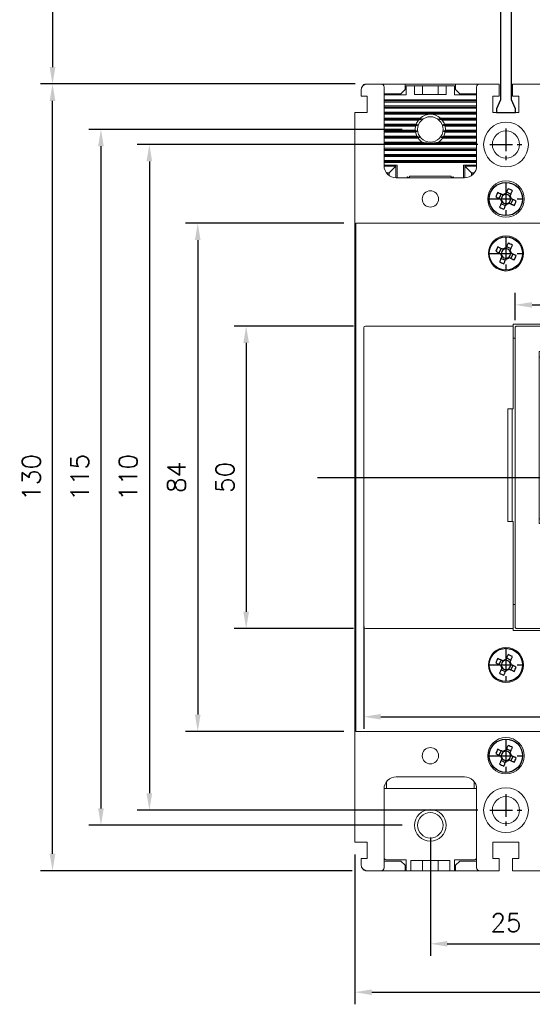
# Model space of a CAD drawing. Extents: x 2148 to 5251, y -907 to 1567.
# Tile 9 of 19: x 4121 to 4205, y 1271 to 1434. Entities that reach past the tile are written whole.
import ezdxf

# ---------------------------------------------------------------- set-up
doc = ezdxf.new("R2010")
doc.units = 0
doc.header["$LTSCALE"] = 3
doc.header["$MEASUREMENT"] = 0
doc.linetypes.add('CENTER', pattern=[2, 1.25, -0.25, 0.25, -0.25])
doc.layers.get('0').update_dxf_attribs({"linetype": 'CONTINUOUS'})
doc.layers.get('Defpoints').update_dxf_attribs({"linetype": 'CONTINUOUS'})
doc.layers.add('cen', color=1, linetype='CENTER')
doc.layers.add('di', color=3, linetype='CONTINUOUS')
doc.styles.add('KIM', font='ROMANS.shx', dxfattribs={"height": 5, "bigfont": 'GSG1.shx'})
doc.styles.get("Standard").update_dxf_attribs({"font": 'romans.shx', "height": 3, "bigfont": 'ghs.shx'})
doc.dimstyles.new('STANDARD$0', dxfattribs={"dimtxt": 5, "dimasz": 5, "dimexe": 1, "dimexo": 2, "dimgap": 2, "dimtad": 1, "dimdec": 4, "dimzin": 12, "dimdsep": 46, "dimtxsty": 'KIM', "dimcen": -1, "dimdle": 0.1, "dimadec": 0, "dimazin": 0, "dimtfac": 1, "dimtdec": 4, "dimtmove": 0, "dimatfit": 3, "dimfxl": 0, "dimtolj": 1, "dimtzin": 0, "dimarcsym": 0})

# ---------------------------------------------------------------- blocks, each defined once
blk = doc.blocks.new('M3')
at = {"color": 4}
for p, q in [((1258.33, 221.58), (1258.67, 222.3)), ((1258.62, 221.45), (1258.72, 221.4)), ((1259.05, 222.12), (1258.95, 222.17)), ((1259.45, 222.35), (1259.41, 222.25)), ((1259.59, 222.64), (1260.31, 222.3)), ((1260.13, 221.92), (1260.17, 222.02)), ((1260.35, 221.52), (1260.25, 221.56)), ((1260.64, 221.38), (1260.3, 220.67)), ((1259.39, 220.33), (1258.67, 220.67)), ((1258.85, 221.05), (1258.8, 220.95)), ((1259.52, 220.62), (1259.57, 220.72)), ((1259.92, 220.85), (1260.02, 220.8))]:
    blk.add_line(p, q, dxfattribs=at)
at = {"color": 4, "flags": 128}
for points in [[(1259.84, 223.18), (1259.79, 223.08), (1259.75, 222.98), (1259.7, 222.87), (1259.65, 222.77), (1259.6, 222.67), (1259.55, 222.56), (1259.5, 222.46), (1259.45, 222.35)], [(1257.79, 221.84), (1257.89, 221.79), (1257.99, 221.74), (1258.1, 221.69), (1258.2, 221.65), (1258.31, 221.6), (1258.41, 221.55), (1258.52, 221.5), (1258.62, 221.45)], [(1258.95, 222.17), (1258.85, 222.22), (1258.74, 222.27), (1258.64, 222.32), (1258.54, 222.36), (1258.43, 222.41), (1258.33, 222.46), (1258.22, 222.51), (1258.12, 222.56)], [(1260.17, 222.02), (1260.22, 222.12), (1260.27, 222.23), (1260.32, 222.33), (1260.37, 222.43), (1260.42, 222.54), (1260.46, 222.64), (1260.51, 222.75), (1260.56, 222.85)], [(1261.19, 221.13), (1261.08, 221.18), (1260.98, 221.22), (1260.88, 221.27), (1260.77, 221.32), (1260.67, 221.37), (1260.56, 221.42), (1260.46, 221.47), (1260.35, 221.52)], [(1258.8, 220.95), (1258.75, 220.85), (1258.7, 220.74), (1258.66, 220.64), (1258.61, 220.53), (1258.56, 220.43), (1258.51, 220.32), (1258.46, 220.22), (1258.41, 220.12)], [(1259.13, 219.78), (1259.18, 219.89), (1259.23, 219.99), (1259.28, 220.09), (1259.32, 220.2), (1259.37, 220.3), (1259.42, 220.41), (1259.47, 220.51), (1259.52, 220.62)], [(1260.02, 220.8), (1260.12, 220.75), (1260.23, 220.7), (1260.33, 220.65), (1260.44, 220.6), (1260.54, 220.55), (1260.65, 220.51), (1260.75, 220.46), (1260.85, 220.41)]]:
    blk.add_lwpolyline(points, dxfattribs=at)
at = {"color": 4}
blk.add_circle((1259.49, 221.48), 2.75, dxfattribs=at)
for centre, radius, start, end in [((1253.74, 209.15), 15.31, 63.5189, 66.4838), ((1271.82, 215.73), 15.31, 153.5189, 156.4838), ((1259.49, 221.48), 0.867, 182.1643, 217.8385), ((1259.49, 221.48), 0.771, 124.1053, 185.8975), ((1259.49, 221.48), 0.771, 185.8975, 214.1053), ((1259.49, 221.48), 0.867, 92.1643, 127.8385), ((1259.49, 221.48), 0.771, 95.8975, 124.1053), ((1259.49, 221.48), 0.771, 34.1053, 95.8975), ((1259.49, 221.48), 0.771, 304.1053, 5.8975), ((1259.49, 221.48), 0.771, 5.8975, 34.1053), ((1259.49, 221.48), 0.867, 2.1643, 37.8385), ((1265.24, 233.82), 15.31, 243.519, 246.4838), ((1259.49, 221.48), 0.771, 214.1053, 275.8975), ((1259.49, 221.48), 0.867, 272.1643, 307.8385), ((1259.49, 221.48), 0.771, 275.8975, 304.1053), ((1247.15, 227.24), 15.31, 333.5189, 336.4838)]:
    blk.add_arc(centre, radius, start, end, dxfattribs=at)
blk = doc.blocks.new('*D29')
at = {"layer": 'Defpoints', "color": 0}
for p in [(4188.64, 1300.73), (4213.64, 1289.16), (4213.64, 1281.15)]:
    blk.add_point(p, dxfattribs=at)
at = {"layer": 'di'}
for p, q in [((4188.64, 1298.73), (4188.64, 1279.15)), ((4213.64, 1287.16), (4213.64, 1279.15)), ((4191.44, 1281.15), (4210.84, 1281.15))]:
    blk.add_line(p, q, dxfattribs=at)
for points in [[(4191.44, 1281.61), (4191.44, 1280.68), (4188.64, 1281.15)], [(4210.84, 1281.61), (4210.84, 1280.68), (4213.64, 1281.15)]]:
    blk.add_solid(points, dxfattribs=at)
at = {"layer": 'di', "insert": (4201.14, 1284.65), "char_height": 3, "attachment_point": 5}
blk.add_mtext('\\A1;25', dxfattribs=at)
blk = doc.blocks.new('*D31')
at = {"layer": 'Defpoints', "color": 0}
for p in [(4176.14, 1297.93), (4251.14, 1297.93), (4251.14, 1273.15)]:
    blk.add_point(p, dxfattribs=at)
at = {"layer": 'di'}
for p, q in [((4176.14, 1295.93), (4176.14, 1271.15)), ((4251.14, 1295.93), (4251.14, 1271.15)), ((4178.94, 1273.15), (4248.34, 1273.15))]:
    blk.add_line(p, q, dxfattribs=at)
for points in [[(4178.94, 1273.61), (4178.94, 1272.68), (4176.14, 1273.15)], [(4248.34, 1273.61), (4248.34, 1272.68), (4251.14, 1273.15)]]:
    blk.add_solid(points, dxfattribs=at)
at = {"layer": 'di', "insert": (4214.3, 1276.65), "char_height": 3, "attachment_point": 5}
blk.add_mtext('\\A1;75', dxfattribs=at)
blk = doc.blocks.new('fasdfasdfsadf')
at = {"color": 7, "linetype": 'Continuous', "lineweight": 15}
for p, q in [((779.17, -338.36), (756.57, -338.36)), ((756.57, -338.36), (756.57, -338.66)), ((779.17, -338.66), (779.17, -338.36)), ((731.87, -339.28), (731.87, -338.96)), ((731.87, -388.03), (731.87, -339.28)), ((732.17, -338.66), (756.57, -338.66)), ((756.57, -338.66), (756.57, -338.98)), ((756.57, -338.98), (756.57, -339.28)), ((756.57, -352.36), (756.57, -339.28)), ((756.87, -339.67), (756.87, -339.03)), ((756.87, -387.65), (756.87, -339.67)), ((757.04, -338.66), (757.37, -338.66)), ((778.37, -338.66), (757.37, -338.66)), ((778.37, -338.66), (778.71, -338.66)), ((778.87, -339.03), (778.87, -339.67)), ((778.87, -339.67), (778.87, -387.65)), ((779.17, -338.66), (803.57, -338.66)), ((779.17, -338.98), (779.17, -338.66)), ((779.17, -339.28), (779.17, -338.98)), ((779.17, -339.28), (779.17, -352.36)), ((803.87, -338.96), (803.87, -339.28)), ((803.87, -339.28), (803.87, -388.03)), ((756.87, -340.66), (756.57, -340.66)), ((779.17, -340.66), (778.87, -340.66)), ((760.87, -342.86), (761.37, -342.86)), ((760.87, -342.86), (760.87, -371.31)), ((761.37, -343.17), (761.37, -342.57)), ((774.37, -343.17), (761.37, -343.17)), ((761.37, -343.17), (761.37, -347.62)), ((774.07, -342.27), (761.67, -342.27)), ((761.67, -343.12), (774.07, -343.12)), ((774.37, -342.57), (774.37, -343.17)), ((774.37, -342.86), (774.87, -342.86)), ((774.37, -347.62), (774.37, -343.17)), ((774.87, -371.31), (774.87, -342.86)), ((761.37, -343.77), (760.87, -343.77)), ((774.87, -343.77), (774.37, -343.77)), ((730.37, -346.35), (730.37, -349.04)), ((805.37, -346.35), (805.37, -349.04)), ((761.37, -348.41), (761.37, -347.62)), ((761.67, -347.58), (774.07, -347.58)), ((774.37, -347.62), (774.37, -348.41)), ((730.37, -349.5), (730.37, -349.04)), ((730.37, -349.5), (730.37, -377.81)), ((761.37, -349.28), (761.37, -348.41)), ((761.37, -349.83), (761.37, -349.28)), ((761.67, -349.58), (774.07, -349.58)), ((774.37, -348.41), (774.37, -349.28)), ((774.37, -349.28), (774.37, -349.83)), ((805.37, -349.04), (805.37, -349.5)), ((805.37, -349.5), (805.37, -377.81)), ((755.67, -352.36), (755.67, -370.96)), ((756.57, -352.36), (755.67, -352.36)), ((756.37, -352.36), (756.37, -370.96)), ((780.07, -352.36), (779.17, -352.36)), ((779.37, -370.96), (779.37, -352.36)), ((780.07, -370.96), (780.07, -352.36)), ((761.52, -362.93), (774.87, -362.93)), ((761.52, -367.68), (761.52, -362.93)), ((774.87, -369.1), (763.02, -369.1)), ((763.02, -369.1), (763.02, -369.16)), ((774.87, -369.16), (763.02, -369.16)), ((755.67, -370.96), (756.57, -370.96)), ((756.57, -388.03), (756.57, -370.96)), ((774.87, -370.5), (760.87, -370.5)), ((779.17, -370.96), (779.17, -388.03)), ((779.17, -370.96), (780.07, -370.96)), ((774.87, -371.31), (760.87, -371.31)), ((730.37, -378.28), (730.37, -377.81)), ((730.37, -378.28), (730.37, -380.97)), ((779.07, -381), (779.07, -378.31)), ((805.37, -377.81), (805.37, -378.28)), ((805.37, -378.28), (805.37, -380.97)), ((756.57, -384.66), (756.87, -384.66)), ((778.87, -384.66), (779.17, -384.66)), ((731.87, -388.36), (731.87, -388.03)), ((732.17, -388.66), (756.57, -388.66)), ((756.57, -388.03), (756.57, -388.33)), ((756.57, -388.33), (756.57, -388.66)), ((756.57, -388.66), (756.57, -388.96)), ((756.87, -388.29), (756.87, -387.65)), ((757.37, -388.66), (757.04, -388.66)), ((757.37, -388.66), (778.37, -388.66)), ((778.71, -388.66), (778.37, -388.66)), ((778.87, -387.65), (778.87, -388.29)), ((779.17, -388.33), (779.17, -388.03)), ((779.17, -388.66), (779.17, -388.33)), ((779.17, -388.66), (803.57, -388.66)), ((779.17, -388.96), (779.17, -388.66)), ((803.87, -388.03), (803.87, -388.36)), ((756.57, -388.96), (779.17, -388.96))]:
    blk.add_line(p, q, dxfattribs=at)
for radius in [2.75, 2.5]:
    blk.add_circle((782.57, -379.66), radius, dxfattribs=at)
for centre, radius, start, end in [((761.67, -342.57), 0.3, 90, 180), ((761.6, -343.68), 0.564, 82.5137, 113.6806), ((774.07, -342.57), 0.3, 0, 90), ((774.15, -343.68), 0.564, 66.3194, 97.4863), ((761.6, -348.14), 0.564, 82.5136, 113.6809), ((774.15, -348.14), 0.564, 66.3191, 97.4864), ((782.57, -379.66), 3.75, 155.0487, 158.9605), ((782.57, -379.66), 3.75, 201.0395, 204.9513)]:
    blk.add_arc(centre, radius, start, end, dxfattribs=at)
for centre, major_axis, ratio, start_param, end_param in [((732.17, -338.96), (0, -0.301), 0.996195, 3.141593, 4.712389), ((757.37, -339.03), (0, -0.502), 0.996195, 3.881497, 4.712389), ((778.37, -339.03), (0, -0.502), 0.996195, 1.570796, 2.401688), ((803.57, -338.96), (0, 0.301), 0.996195, 4.712389, 6.283185), ((730.87, -346.35), (0.5, 0), 0.375, 2.214297, 3.141593), ((804.87, -346.35), (0.5, 0), 0.375, 0, 0.927295), ((761.67, -349.28), (0, -0.303), 0.988676, 4.712389, 6.283185), ((774.07, -349.28), (0, -0.303), 0.988676, 0, 1.570796), ((763.02, -361.71), (35.51, -35.51), 0.10461, 4.774591, 4.81662), ((763.02, -361.71), (35.8, -35.8), 0.10461, 4.774941, 4.81662), ((730.87, -380.97), (0.5, 0), 0.375, 3.141593, 4.068888), ((804.87, -380.97), (0.5, 0), 0.375, 5.35589, 6.283185), ((732.17, -388.36), (0, -0.301), 0.996195, 4.712389, 6.283185), ((757.37, -388.29), (0, 0.502), 0.996195, 1.570796, 2.401688), ((778.37, -388.29), (0, 0.502), 0.996195, 3.881497, 4.712389), ((803.57, -388.36), (0, 0.301), 0.996195, 3.141593, 4.712389)]:
    blk.add_ellipse(centre, major_axis=major_axis, ratio=ratio, start_param=start_param, end_param=end_param, dxfattribs=at)
for points, knots in [([(761.67, -350.61), (761.67, -350.61), (761.58, -350.44), (761.42, -350.2), (761.38, -349.92), (761.37, -349.83)], [0, 0, 0, 0, 0.007091, 0.681187, 1, 1, 1, 1]), ([(774.37, -349.83), (774.36, -349.92), (774.33, -350.2), (774.17, -350.44), (774.07, -350.61), (774.07, -350.61)], [0, 0, 0, 0, 0.318813, 0.992909, 1, 1, 1, 1])]:
    blk.add_open_spline(points, degree=3, knots=knots, dxfattribs=at)
at = {"layer": 'cen'}
for p, q in [((782.57, -377.01), (782.57, -382.31)), ((779.92, -379.66), (785.22, -379.66)), ((752.72, -394.66), (758.02, -394.66)), ((777.72, -394.66), (783.02, -394.66))]:
    blk.add_line(p, q, dxfattribs=at)
blk = doc.blocks.new('*D72')
at = {"layer": 'Defpoints', "color": 0}
for p in [(4177.64, 1335.57), (4249.64, 1335.57), (4249.64, 1318.66)]:
    blk.add_point(p, dxfattribs=at)
at = {"layer": 'di'}
for p, q in [((4177.64, 1333.57), (4177.64, 1316.66)), ((4249.64, 1333.57), (4249.64, 1316.66)), ((4180.44, 1318.66), (4246.84, 1318.66))]:
    blk.add_line(p, q, dxfattribs=at)
for points in [[(4180.44, 1319.13), (4180.44, 1318.2), (4177.64, 1318.66)], [(4246.84, 1319.13), (4246.84, 1318.2), (4249.64, 1318.66)]]:
    blk.add_solid(points, dxfattribs=at)
at = {"layer": 'di', "insert": (4213.64, 1322.16), "char_height": 3, "attachment_point": 5}
blk.add_mtext('\\A1;72', dxfattribs=at)
blk = doc.blocks.new('*D73')
at = {"layer": 'Defpoints', "color": 0}
for p in [(4224.64, 1386.73), (4202.64, 1382.22), (4224.64, 1382.22)]:
    blk.add_point(p, dxfattribs=at)
at = {"layer": 'di'}
for p, q in [((4202.64, 1384.22), (4202.64, 1388.73)), ((4224.64, 1384.22), (4224.64, 1388.73)), ((4205.44, 1386.73), (4221.84, 1386.73))]:
    blk.add_line(p, q, dxfattribs=at)
for points in [[(4205.44, 1387.19), (4205.44, 1386.26), (4202.64, 1386.73)], [(4221.84, 1387.19), (4221.84, 1386.26), (4224.64, 1386.73)]]:
    blk.add_solid(points, dxfattribs=at)
at = {"layer": 'di', "insert": (4213.64, 1390.23), "char_height": 3, "attachment_point": 5}
blk.add_mtext('\\A1;22', dxfattribs=at)
blk = doc.blocks.new('12323')
for p, q in [((3740.7, 1408.13), (3738.5, 1408.13)), ((3738.5, 1408.13), (3738.5, 1404.73)), ((3743, 1408.13), (3738.5, 1408.13)), ((3743, 1407.33), (3743, 1408.13)), ((3792.3, 1407.98), (3790.8, 1407.33)), ((3792.9, 1407.98), (3792.3, 1407.98)), ((3792.9, 1404.88), (3792.9, 1407.98)), ((3790.8, 1407.33), (3743, 1407.33)), ((3738.5, 1404.73), (3740.7, 1404.73)), ((3738.5, 1404.73), (3743, 1404.73)), ((3743, 1405.53), (3790.8, 1405.53)), ((3743, 1405.53), (3790.8, 1405.53)), ((3743, 1404.73), (3743, 1405.53)), ((3743.65, 1405.18), (3743, 1404.98)), ((3744.85, 1405.53), (3743.65, 1405.18)), ((3790.8, 1405.53), (3792.3, 1404.88)), ((3792.3, 1404.88), (3792.9, 1404.88))]:
    blk.add_line(p, q)
blk = doc.blocks.new('*D88')
at = {"layer": 'Defpoints', "color": 0}
for p in [(4199.44, 1472.93), (4126.2, 1423.23), (4178.23, 1423.23)]:
    blk.add_point(p, dxfattribs=at)
at = {"layer": 'di'}
for p, q in [((4197.44, 1472.93), (4124.2, 1472.93)), ((4126.2, 1470.13), (4126.2, 1426.03)), ((4176.23, 1423.23), (4124.2, 1423.23))]:
    blk.add_line(p, q, dxfattribs=at)
for points in [[(4125.73, 1470.13), (4126.67, 1470.13), (4126.2, 1472.93)], [(4125.73, 1426.03), (4126.67, 1426.03), (4126.2, 1423.23)]]:
    blk.add_solid(points, dxfattribs=at)
at = {"layer": 'di', "insert": (4122.7, 1448.98), "char_height": 3, "attachment_point": 5, "rotation": 90}
blk.add_mtext('\\A1;48', dxfattribs=at)
blk = doc.blocks.new('*D93')
at = {"layer": 'Defpoints', "color": 0}
for p in [(4177.94, 1383.23), (4158.2, 1333.23), (4177.94, 1333.23)]:
    blk.add_point(p, dxfattribs=at)
at = {"layer": 'di'}
for p, q in [((4175.94, 1383.23), (4156.2, 1383.23)), ((4158.2, 1380.43), (4158.2, 1336.03)), ((4175.94, 1333.23), (4156.2, 1333.23))]:
    blk.add_line(p, q, dxfattribs=at)
for points in [[(4157.73, 1380.43), (4158.67, 1380.43), (4158.2, 1383.23)], [(4157.73, 1336.03), (4158.67, 1336.03), (4158.2, 1333.23)]]:
    blk.add_solid(points, dxfattribs=at)
at = {"layer": 'di', "insert": (4154.7, 1358.23), "char_height": 3, "attachment_point": 5, "rotation": 90}
blk.add_mtext('\\A1;50', dxfattribs=at)
blk = doc.blocks.new('*D94')
at = {"layer": 'Defpoints', "color": 0}
for p in [(4126.2, 1423.23), (4177.74, 1423.23), (4177.74, 1293.23)]:
    blk.add_point(p, dxfattribs=at)
at = {"layer": 'di'}
for p, q in [((4175.74, 1423.23), (4124.2, 1423.23)), ((4126.2, 1296.03), (4126.2, 1420.43)), ((4175.74, 1293.23), (4124.2, 1293.23))]:
    blk.add_line(p, q, dxfattribs=at)
for points in [[(4125.73, 1420.43), (4126.67, 1420.43), (4126.2, 1423.23)], [(4125.73, 1296.03), (4126.67, 1296.03), (4126.2, 1293.23)]]:
    blk.add_solid(points, dxfattribs=at)
at = {"layer": 'di', "insert": (4122.7, 1358.23), "char_height": 3, "attachment_point": 5, "rotation": 90}
blk.add_mtext('\\A1;130', dxfattribs=at)
blk = doc.blocks.new('*D95')
at = {"layer": 'Defpoints', "color": 0}
for p in [(4176.34, 1400.23), (4150.2, 1316.23), (4176.34, 1316.23)]:
    blk.add_point(p, dxfattribs=at)
at = {"layer": 'di'}
for p, q in [((4174.34, 1400.23), (4148.2, 1400.23)), ((4150.2, 1397.43), (4150.2, 1319.03)), ((4174.34, 1316.23), (4148.2, 1316.23))]:
    blk.add_line(p, q, dxfattribs=at)
for points in [[(4149.73, 1397.43), (4150.67, 1397.43), (4150.2, 1400.23)], [(4149.73, 1319.03), (4150.67, 1319.03), (4150.2, 1316.23)]]:
    blk.add_solid(points, dxfattribs=at)
at = {"layer": 'di', "insert": (4146.7, 1358.23), "char_height": 3, "attachment_point": 5, "rotation": 90}
blk.add_mtext('\\A1;84', dxfattribs=at)
blk = doc.blocks.new('*D92')
at = {"layer": 'Defpoints', "color": 0}
for p in [(4185.99, 1415.73), (4134.2, 1300.73), (4185.99, 1300.73)]:
    blk.add_point(p, dxfattribs=at)
at = {"layer": 'di'}
for p, q in [((4183.99, 1415.73), (4132.2, 1415.73)), ((4134.2, 1412.93), (4134.2, 1303.53)), ((4183.99, 1300.73), (4132.2, 1300.73))]:
    blk.add_line(p, q, dxfattribs=at)
for points in [[(4133.73, 1412.93), (4134.67, 1412.93), (4134.2, 1415.73)], [(4133.73, 1303.53), (4134.67, 1303.53), (4134.2, 1300.73)]]:
    blk.add_solid(points, dxfattribs=at)
at = {"layer": 'di', "insert": (4130.7, 1358.23), "char_height": 3, "attachment_point": 5, "rotation": 90}
blk.add_mtext('\\A1;115', dxfattribs=at)
blk = doc.blocks.new('*D91')
at = {"layer": 'Defpoints', "color": 0}
for p in [(4198.49, 1413.23), (4142.2, 1303.23), (4198.49, 1303.23)]:
    blk.add_point(p, dxfattribs=at)
at = {"layer": 'di'}
for p, q in [((4196.49, 1413.23), (4140.2, 1413.23)), ((4142.2, 1410.43), (4142.2, 1306.03)), ((4196.49, 1303.23), (4140.2, 1303.23))]:
    blk.add_line(p, q, dxfattribs=at)
for points in [[(4141.73, 1410.43), (4142.67, 1410.43), (4142.2, 1413.23)], [(4141.73, 1306.03), (4142.67, 1306.03), (4142.2, 1303.23)]]:
    blk.add_solid(points, dxfattribs=at)
at = {"layer": 'di', "insert": (4138.7, 1358.23), "char_height": 3, "attachment_point": 5, "rotation": 90}
blk.add_mtext('\\A1;110', dxfattribs=at)

msp = doc.modelspace()

# ---------------------------------------------------------------- linework, layer by layer
at = {"color": 7, "linetype": 'Continuous', "lineweight": 15}
for p, q in [((4177.18608, 1421.22573), (4177.18608, 1422.22573)), ((4178.18608, 1423.22573), (4177.93608, 1423.22573)), ((4178.18608, 1423.22573), (4180.48608, 1423.22573)), ((4184.48608, 1423.22573), (4180.48608, 1423.22573)), ((4180.98608, 1422.72573), (4180.98608, 1409.72573)), ((4183.78608, 1421.62573), (4184.48608, 1422.32573)), ((4184.48608, 1422.32573), (4184.48608, 1423.22573)), ((4192.78608, 1423.22573), (4184.48608, 1423.22573)), ((4184.63608, 1421.42573), (4184.63608, 1422.92573)), ((4184.63608, 1422.92573), (4186.03608, 1422.92573)), ((4186.03608, 1421.47573), (4186.03608, 1422.92573)), ((4187.33608, 1422.92573), (4186.03608, 1422.92573)), ((4187.33608, 1421.47573), (4187.33608, 1422.92573)), ((4189.93608, 1422.92573), (4187.33608, 1422.92573)), ((4189.93608, 1421.47573), (4189.93608, 1422.92573)), ((4191.23608, 1422.92573), (4189.93608, 1422.92573)), ((4191.23608, 1421.47573), (4191.23608, 1422.92573)), ((4191.23608, 1422.92573), (4192.63608, 1422.92573)), ((4192.63608, 1422.92573), (4192.63608, 1421.42573)), ((4192.78608, 1423.22573), (4192.78608, 1422.32573)), ((4196.78608, 1423.22573), (4192.78608, 1423.22573)), ((4192.78608, 1422.32573), (4193.48608, 1421.62573)), ((4196.28608, 1409.72573), (4196.28608, 1422.72573)), ((4196.78608, 1423.22573), (4200.03608, 1423.22573)), ((4200.03608, 1423.22573), (4200.03608, 1422.72573)), ((4200.03608, 1421.22573), (4200.03608, 1422.72573)), ((4202.23608, 1422.72573), (4202.23608, 1423.22573)), ((4202.23608, 1423.22573), (4205.48608, 1423.22573)), ((4202.23608, 1422.72573), (4202.23608, 1421.22573)), ((4209.48608, 1423.22573), (4205.48608, 1423.22573)), ((4177.68608, 1421.22573), (4177.18608, 1421.22573)), ((4177.68608, 1421.22573), (4178.18608, 1421.22573)), ((4178.18608, 1421.22573), (4178.18608, 1418.52573)), ((4180.98608, 1421.62573), (4183.78608, 1421.62573)), ((4180.98608, 1421.42573), (4184.63608, 1421.42573)), ((4180.98608, 1420.59894), (4196.28608, 1420.59894)), ((4186.03608, 1421.47573), (4191.23608, 1421.47573)), ((4192.63608, 1421.42573), (4196.28608, 1421.42573)), ((4193.48608, 1421.62573), (4196.28608, 1421.62573)), ((4198.98608, 1421.22573), (4200.03608, 1421.22573)), ((4198.98608, 1418.52573), (4198.98608, 1421.22573)), ((4202.23608, 1421.22573), (4203.28608, 1421.22573)), ((4203.28608, 1421.22573), (4203.28608, 1418.52573)), ((4180.98608, 1420.42573), (4196.28608, 1420.42573)), ((4180.98608, 1420.25252), (4196.28608, 1420.25252)), ((4180.98608, 1419.59894), (4196.28608, 1419.59894)), ((4180.98608, 1419.42573), (4196.28608, 1419.42573)), ((4180.98608, 1419.25253), (4196.28608, 1419.25253)), ((4176.13608, 1375.53823), (4176.13608, 1418.52573)), ((4176.13608, 1418.52573), (4176.63608, 1418.52573)), ((4178.18608, 1418.52573), (4176.63608, 1418.52573)), ((4180.98608, 1418.59893), (4196.28608, 1418.59893)), ((4180.98608, 1418.42573), (4196.28608, 1418.42573)), ((4180.98608, 1418.25252), (4196.28608, 1418.25252)), ((4180.98608, 1417.59894), (4186.98045, 1417.59894)), ((4180.98608, 1417.42573), (4187.23965, 1417.42573)), ((4180.98608, 1417.25253), (4186.65646, 1417.25253)), ((4186.65646, 1417.25253), (4187.23965, 1417.42573)), ((4187.23965, 1417.42573), (4186.98045, 1417.59894)), ((4190.2917, 1417.59894), (4190.0325, 1417.42573)), ((4190.0325, 1417.42573), (4190.6157, 1417.25253)), ((4190.0325, 1417.42573), (4196.28608, 1417.42573)), ((4190.2917, 1417.59894), (4196.28608, 1417.59894)), ((4190.6157, 1417.25253), (4196.28608, 1417.25253)), ((4203.28608, 1418.52573), (4198.98608, 1418.52573)), ((4180.98608, 1416.59893), (4186.29353, 1416.59893)), ((4180.98608, 1416.42573), (4186.55041, 1416.42573)), ((4180.98608, 1416.25253), (4186.19221, 1416.25253)), ((4180.98608, 1415.59894), (4186.13929, 1415.59894)), ((4186.45663, 1415.42573), (4186.13929, 1415.59894)), ((4186.19221, 1416.25253), (4186.55041, 1416.42573)), ((4186.55041, 1416.42573), (4186.29353, 1416.59893)), ((4190.97862, 1416.59893), (4190.72174, 1416.42573)), ((4190.72174, 1416.42573), (4191.07994, 1416.25253)), ((4190.72174, 1416.42573), (4196.28608, 1416.42573)), ((4191.13286, 1415.59894), (4190.81553, 1415.42573)), ((4190.97862, 1416.59893), (4196.28608, 1416.59893)), ((4191.07994, 1416.25253), (4196.28608, 1416.25253)), ((4191.13286, 1415.59894), (4196.28608, 1415.59894)), ((4180.98608, 1415.42573), (4186.45663, 1415.42573)), ((4180.98608, 1415.25253), (4186.18127, 1415.25253)), ((4180.98608, 1414.59893), (4186.40441, 1414.59893)), ((4180.98608, 1414.42573), (4186.86125, 1414.42573)), ((4180.98608, 1414.25253), (4186.61626, 1414.25253)), ((4186.18127, 1415.25253), (4186.45663, 1415.42573)), ((4186.86125, 1414.42573), (4186.40441, 1414.59893)), ((4186.61626, 1414.25253), (4186.86125, 1414.42573)), ((4190.86774, 1414.59893), (4190.4109, 1414.42573)), ((4190.4109, 1414.42573), (4190.6559, 1414.25253)), ((4190.4109, 1414.42573), (4196.28608, 1414.42573)), ((4190.6559, 1414.25253), (4196.28608, 1414.25253)), ((4190.81553, 1415.42573), (4191.09088, 1415.25253)), ((4190.81553, 1415.42573), (4196.28608, 1415.42573)), ((4190.86774, 1414.59893), (4196.28608, 1414.59893)), ((4191.09088, 1415.25253), (4196.28608, 1415.25253)), ((4180.98608, 1413.59894), (4187.32202, 1413.59894)), ((4180.98608, 1413.42573), (4196.28608, 1413.42573)), ((4180.98608, 1413.25252), (4188.27103, 1413.25252)), ((4180.98608, 1412.59893), (4196.28608, 1412.59893)), ((4180.98608, 1412.42573), (4196.28608, 1412.42573)), ((4189.00112, 1413.25252), (4196.28608, 1413.25252)), ((4189.95013, 1413.59894), (4196.28608, 1413.59894)), ((4180.98608, 1412.25253), (4196.28608, 1412.25253)), ((4180.98608, 1411.59894), (4196.28608, 1411.59894)), ((4180.98608, 1411.42573), (4196.28608, 1411.42573)), ((4180.98608, 1411.25252), (4196.28608, 1411.25252)), ((4180.98608, 1410.59894), (4196.28608, 1410.59894)), ((4180.98608, 1410.42573), (4196.28608, 1410.42573)), ((4180.98608, 1410.25253), (4196.28608, 1410.25253)), ((4183.13608, 1409.82573), (4180.98608, 1409.82573)), ((4180.98858, 1409.62573), (4182.93608, 1409.62573)), ((4181.83608, 1408.52573), (4182.93608, 1409.62573)), ((4182.93608, 1409.62573), (4182.93608, 1407.72635)), ((4183.13608, 1407.72573), (4183.13608, 1409.82573)), ((4194.13608, 1409.82573), (4194.13608, 1407.72573)), ((4196.28608, 1409.82573), (4194.13608, 1409.82573)), ((4194.33608, 1407.72635), (4194.33608, 1409.62573)), ((4194.33608, 1409.62573), (4195.43608, 1408.52573)), ((4194.33608, 1409.62573), (4196.28358, 1409.62573)), ((4181.38608, 1408.52573), (4181.63608, 1408.52573)), ((4181.63608, 1408.52573), (4181.63608, 1408.25009)), ((4181.83608, 1408.52573), (4181.63608, 1408.52573)), ((4181.83608, 1408.08943), (4181.83608, 1408.52573)), ((4182.98608, 1407.72573), (4194.28608, 1407.72573)), ((4184.88013, 1407.88185), (4184.73455, 1407.72573)), ((4185.08388, 1407.72573), (4184.88013, 1407.88185)), ((4185.21104, 1408.02573), (4185.18194, 1407.72573)), ((4192.06112, 1408.02573), (4185.21104, 1408.02573)), ((4192.09021, 1407.72573), (4192.06112, 1408.02573)), ((4192.39202, 1407.88185), (4192.18828, 1407.72573)), ((4192.53761, 1407.72573), (4192.39202, 1407.88185)), ((4195.43608, 1408.52573), (4195.43608, 1408.08943)), ((4195.63608, 1408.52573), (4195.43608, 1408.52573)), ((4195.63608, 1408.25009), (4195.63608, 1408.52573)), ((4195.63608, 1408.52573), (4195.88608, 1408.52573)), ((4176.33607, 1316.22573), (4176.33607, 1400.22573)), ((4176.33607, 1400.22573), (4177.63608, 1400.22573)), ((4249.63608, 1400.22573), (4177.63608, 1400.22573)), ((4176.13608, 1297.92573), (4176.13608, 1340.91323)), ((4177.63608, 1316.22573), (4176.33607, 1316.22573)), ((4177.63608, 1316.22573), (4249.63608, 1316.22573)), ((4194.28608, 1308.72573), (4182.98608, 1308.72573)), ((4180.98608, 1306.72573), (4180.98608, 1293.72573)), ((4181.38608, 1306.82573), (4180.98858, 1306.82573)), ((4181.38608, 1306.82765), (4181.38608, 1307.92573)), ((4181.38608, 1306.82765), (4181.38608, 1306.82573)), ((4181.38608, 1306.82765), (4195.88608, 1306.82765)), ((4195.88608, 1307.92573), (4195.88608, 1306.82765)), ((4195.88608, 1306.82573), (4195.88608, 1306.82765)), ((4196.28358, 1306.82573), (4195.88608, 1306.82573)), ((4196.28608, 1293.72573), (4196.28608, 1306.72573)), ((4176.63608, 1297.92573), (4176.13608, 1297.92573)), ((4176.63608, 1297.92573), (4178.18608, 1297.92573)), ((4178.18608, 1297.92573), (4178.18608, 1295.22573)), ((4198.98608, 1297.92573), (4203.28608, 1297.92573)), ((4198.98608, 1295.22573), (4198.98608, 1297.92573)), ((4203.28608, 1297.92573), (4203.28608, 1295.22573)), ((4177.18608, 1294.22573), (4177.18608, 1295.22573)), ((4177.18608, 1295.22573), (4177.68608, 1295.22573)), ((4178.18608, 1295.22573), (4177.68608, 1295.22573)), ((4200.03608, 1295.22573), (4198.98608, 1295.22573)), ((4200.03608, 1293.72573), (4200.03608, 1295.22573)), ((4202.23608, 1295.22573), (4202.23608, 1293.72573)), ((4203.28608, 1295.22573), (4202.23608, 1295.22573)), ((4183.78608, 1294.82573), (4180.98608, 1294.82573)), ((4181.43608, 1295.02573), (4184.63608, 1295.02573)), ((4184.48608, 1294.12573), (4183.78608, 1294.82573)), ((4184.48608, 1293.22573), (4184.48608, 1294.12573)), ((4184.63608, 1295.02573), (4184.63608, 1293.22573)), ((4191.85599, 1294.92573), (4185.41616, 1294.92573)), ((4185.41616, 1294.92573), (4185.41616, 1293.22573)), ((4187.33608, 1294.92573), (4187.33608, 1293.22573)), ((4189.93608, 1294.92573), (4189.93608, 1293.22573)), ((4191.85599, 1294.92573), (4191.85599, 1293.22573)), ((4192.63608, 1295.02573), (4195.83608, 1295.02573)), ((4192.63608, 1293.22573), (4192.63608, 1295.02573)), ((4193.48608, 1294.82573), (4192.78608, 1294.12573)), ((4192.78608, 1294.12573), (4192.78608, 1293.22573)), ((4196.28608, 1294.82573), (4193.48608, 1294.82573)), ((4200.03608, 1293.72573), (4200.03608, 1293.22573)), ((4202.23608, 1293.22573), (4202.23608, 1293.72573)), ((4177.93608, 1293.22573), (4178.18608, 1293.22573)), ((4180.48608, 1293.22573), (4178.18608, 1293.22573)), ((4180.48608, 1293.22573), (4184.48608, 1293.22573)), ((4184.63608, 1293.22573), (4184.48608, 1293.22573)), ((4184.63608, 1293.22573), (4185.41616, 1293.22573)), ((4185.41616, 1293.22573), (4187.33608, 1293.22573)), ((4187.33608, 1293.22573), (4189.93608, 1293.22573)), ((4189.93608, 1293.22573), (4191.85599, 1293.22573)), ((4191.85599, 1293.22573), (4192.63608, 1293.22573)), ((4192.78608, 1293.22573), (4192.63608, 1293.22573)), ((4192.78608, 1293.22573), (4196.78608, 1293.22573)), ((4200.03608, 1293.22573), (4196.78608, 1293.22573)), ((4205.48608, 1293.22573), (4202.23608, 1293.22573)), ((4205.48608, 1293.22573), (4209.48608, 1293.22573))]:
    msp.add_line(p, q, dxfattribs=at)
for centre, radius in [((4188.63608, 1415.72573), 2.1), ((4201.13608, 1413.22573), 3.7), ((4201.13608, 1413.22573), 2.25), ((4201.13608, 1404.22573), 3), ((4188.63608, 1404.22573), 1.35), ((4201.13608, 1395.22573), 2.9), ((4201.13608, 1327.22573), 2.9), ((4201.13608, 1312.22573), 3), ((4188.63608, 1312.22573), 1.35), ((4201.13608, 1303.22573), 3.7), ((4201.13608, 1303.22573), 2.25), ((4188.63608, 1300.72573), 2.6), ((4188.63608, 1300.72573), 2.1)]:
    msp.add_circle(centre, radius, dxfattribs=at)
for centre, radius, start, end in [((4178.18608, 1422.22573), 1, 90, 180), ((4177.93608, 1422.72573), 0.5, 90, 155.0636121), ((4180.48608, 1422.72573), 0.5, 0, 90), ((4196.78608, 1422.72573), 0.5, 90, 180), ((4188.63608, 1415.72573), 2.5, 142.3585652, 159.5565927), ((4188.63608, 1415.72573), 2.5, 48.5282235, 131.4717765), ((4188.63608, 1415.72573), 2.5, 20.4434073, 37.6414348), ((4188.63608, 1415.72573), 2.5, 167.8355697, 182.9071728), ((4188.63608, 1415.72573), 2.5, 357.0928272, 12.1644303), ((4188.63608, 1415.72573), 2.5, 190.9108874, 206.7897573), ((4188.63608, 1415.72573), 2.5, 216.1060756, 238.2898456), ((4188.63608, 1415.72573), 2.5, 301.7101544, 323.8939244), ((4188.63608, 1415.72573), 2.5, 333.2102427, 349.0891126), ((4188.63608, 1415.72573), 2.5, 261.6038051, 278.3961949), ((4182.98608, 1409.72573), 2, 180, 270), ((4194.28608, 1409.72573), 2, 270, 0), ((4182.98608, 1306.72573), 2, 90, 180), ((4194.28608, 1306.72573), 2, 0, 90), ((4181.43608, 1295.52573), 0.5, 205.8419316, 270), ((4195.83608, 1295.52573), 0.5, 270, 334.158066), ((4178.18608, 1294.22573), 1, 180, 270), ((4180.48608, 1293.72573), 0.5, 270, 0), ((4196.78608, 1293.72573), 0.5, 180, 270), ((4177.93608, 1293.72573), 0.5, 204.9363879, 270)]:
    msp.add_arc(centre, radius, start, end, dxfattribs=at)
for points, knots in [([(4189.95013, 1413.59894), (4189.75137, 1413.56322), (4189.34744, 1413.49064), (4188.523, 1413.44035), (4187.82833, 1413.50034), (4187.39093, 1413.58552), (4187.32202, 1413.59894)], [0, 0, 0, 0, 0.234676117, 0.476931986, 0.917601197, 1, 1, 1, 1]), ([(4188.27103, 1413.25252), (4188.37861, 1413.26884), (4188.59446, 1413.30158), (4188.84883, 1413.28077), (4188.97741, 1413.25692), (4189.00112, 1413.25252)], [0, 0, 0, 0, 0.447606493, 0.898155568, 1, 1, 1, 1])]:
    msp.add_open_spline(points, degree=3, knots=knots, dxfattribs=at)
at = {"layer": 'cen'}
for p, q in [((4201.13608, 1415.87573), (4201.13608, 1410.57573)), ((4198.48608, 1413.22573), (4203.78608, 1413.22573)), ((4201.13608, 1406.87573), (4201.13608, 1401.57573)), ((4198.48608, 1404.22573), (4203.78608, 1404.22573)), ((4201.13608, 1397.87573), (4201.13608, 1392.57573)), ((4198.48608, 1395.22573), (4203.78608, 1395.22573)), ((4201.13608, 1329.87573), (4201.13608, 1324.57573)), ((4201.13608, 1314.87573), (4201.13608, 1309.57573)), ((4198.48608, 1312.22573), (4203.78608, 1312.22573)), ((4201.13608, 1305.87573), (4201.13608, 1300.57573)), ((4198.48608, 1303.22573), (4203.78608, 1303.22573))]:
    msp.add_line(p, q, dxfattribs=at)
at = {"layer": 'cen', "ltscale": 10}
msp.add_line((4169.96377, 1358.22573), (4257.30838, 1358.22573), dxfattribs=at)

# ---------------------------------------------------------------- block references
at = {"rotation": 270}
for p in [(3979.65228, 2663.71278), (3979.65228, 2654.71278), (3979.65228, 2586.71278), (3979.65228, 2571.71278)]:
    msp.add_blockref('M3', p, dxfattribs=at)
at = {"layer": 'di', "rotation": 270}
msp.add_blockref('12323', (2794.71074, 5211.42423), dxfattribs=at)
at = {"layer": 'di'}
msp.add_blockref('fasdfasdfsadf', (3445.76245, 1721.88396), dxfattribs=at)

# ---------------------------------------------------------------- dimensions: what is measured, and where the dimension line sits
for base, p1, p2, text, override, picture, middle in [((4126.20149, 1423.22573), (4199.43608, 1472.92573), (4178.23491, 1423.22573), '48', {"dimtxt": 3, "dimasz": 2.8, "dimexe": 2, "dimdec": 2, "dimzin": 8, "dimtxsty": 'Standard', "dimcen": 0, "dimclrd": 256, "dimclre": 256, "dimclrt": 256, "dimadec": 2, "dimazin": 2, "dimtfac": 0.6, "dimtdec": 2, "dimtzin": 8, "dimlwd": 65535, "dimlwe": 65535, "dimarcsym": 1}, '*D88', (4126.20149, 1448.9761)), ((4158.20149, 1333.22573), (4177.93608, 1383.22573), (4177.93608, 1333.22573), '50', {"dimtxt": 3, "dimasz": 2.8, "dimexe": 2, "dimdec": 2, "dimzin": 8, "dimtxsty": 'Standard', "dimcen": 0, "dimclrd": 256, "dimclre": 256, "dimclrt": 256, "dimadec": 2, "dimazin": 2, "dimtfac": 0.6, "dimtdec": 2, "dimtmove": 0, "dimtzin": 8, "dimlwd": 65535, "dimlwe": 65535, "dimarcsym": 1}, '*D93', (4158.20149, 1358.22573))]:
    dim = msp.add_linear_dim(base=base, p1=p1, p2=p2, angle=90, text=text, dimstyle='STANDARD$0', override=override, dxfattribs=at)
    dim.commit()
    dim.dimension.update_dxf_attribs({"geometry": picture, "text_midpoint": middle, "dimtype": 160})
for base, p1, p2, picture, middle in [((4126.20149, 1423.22573), (4177.73608, 1293.22573), (4177.73608, 1423.22573), '*D94', (4126.20149, 1358.22573)), ((4134.20149, 1300.72573), (4185.98608, 1415.72573), (4185.98608, 1300.72573), '*D92', (4134.20149, 1358.22573)), ((4142.20149, 1303.22573), (4198.48608, 1413.22573), (4198.48608, 1303.22573), '*D91', (4142.20149, 1358.22573)), ((4150.20149, 1316.22573), (4176.33608, 1400.22573), (4176.33608, 1316.22573), '*D95', (4150.20149, 1358.22573))]:
    dim = msp.add_linear_dim(base=base, p1=p1, p2=p2, angle=90, dimstyle='STANDARD$0', override={"dimtxt": 3, "dimasz": 2.8, "dimexe": 2, "dimdec": 2, "dimzin": 8, "dimtxsty": 'Standard', "dimcen": 0, "dimclrd": 256, "dimclre": 256, "dimclrt": 256, "dimadec": 2, "dimazin": 2, "dimtfac": 0.6, "dimtdec": 2, "dimtmove": 0, "dimtzin": 8, "dimlwd": 65535, "dimlwe": 65535, "dimarcsym": 1}, dxfattribs=at)
    dim.commit()
    dim.dimension.update_dxf_attribs({"geometry": picture, "text_midpoint": middle, "dimtype": 160})
for base, p1, p2, override, picture, middle in [((4224.63608, 1386.72657), (4202.63608, 1382.21563), (4224.63608, 1382.21563), {"dimtxt": 3, "dimasz": 2.8, "dimexe": 2, "dimdec": 2, "dimzin": 8, "dimtxsty": 'Standard', "dimcen": 0, "dimclrd": 256, "dimclre": 256, "dimclrt": 256, "dimadec": 2, "dimazin": 2, "dimtfac": 0.6, "dimtdec": 2, "dimtzin": 8, "dimlwd": 65535, "dimlwe": 65535, "dimarcsym": 1}, '*D73', (4213.63608, 1390.22657)), ((4249.63608, 1318.66308), (4177.63608, 1335.5701), (4249.63608, 1335.5701), {"dimtxt": 3, "dimasz": 2.8, "dimexe": 2, "dimdec": 2, "dimzin": 8, "dimtxsty": 'Standard', "dimcen": 0, "dimclrd": 256, "dimclre": 256, "dimclrt": 256, "dimadec": 2, "dimazin": 2, "dimtfac": 0.6, "dimtdec": 2, "dimtzin": 8, "dimlwd": 65535, "dimlwe": 65535, "dimarcsym": 1}, '*D72', (4213.63608, 1322.16308)), ((4213.63608, 1281.14709), (4188.63608, 1300.72573), (4213.63608, 1289.15913), {"dimtxt": 3, "dimasz": 2.8, "dimexe": 2, "dimdec": 2, "dimzin": 8, "dimtxsty": 'Standard', "dimcen": 0, "dimclrd": 256, "dimclre": 256, "dimclrt": 256, "dimadec": 2, "dimazin": 2, "dimtfac": 0.6, "dimtdec": 2, "dimtmove": 0, "dimtzin": 8, "dimlwd": 65535, "dimlwe": 65535, "dimarcsym": 1}, '*D29', (4201.13608, 1284.64709))]:
    dim = msp.add_linear_dim(base=base, p1=p1, p2=p2, dimstyle='STANDARD$0', override=override, dxfattribs=at)
    dim.commit()
    dim.dimension.update_dxf_attribs({"geometry": picture, "text_midpoint": middle})
dim = msp.add_linear_dim(base=(4251.13608, 1273.14709), p1=(4176.13608, 1297.92573), p2=(4251.13608, 1297.92573), dimstyle='STANDARD$0', override={"dimtxt": 3, "dimasz": 2.8, "dimexe": 2, "dimdec": 2, "dimzin": 8, "dimtxsty": 'Standard', "dimcen": 0, "dimclrd": 256, "dimclre": 256, "dimclrt": 256, "dimadec": 2, "dimazin": 2, "dimtfac": 0.6, "dimtdec": 2, "dimtmove": 0, "dimtzin": 8, "dimlwd": 65535, "dimlwe": 65535, "dimarcsym": 1}, dxfattribs=at)
dim.commit()
dim.dimension.update_dxf_attribs({"geometry": '*D31', "text_midpoint": (4214.30418, 1273.14709), "dimtype": 160})

doc.saveas('drawing.dxf')
